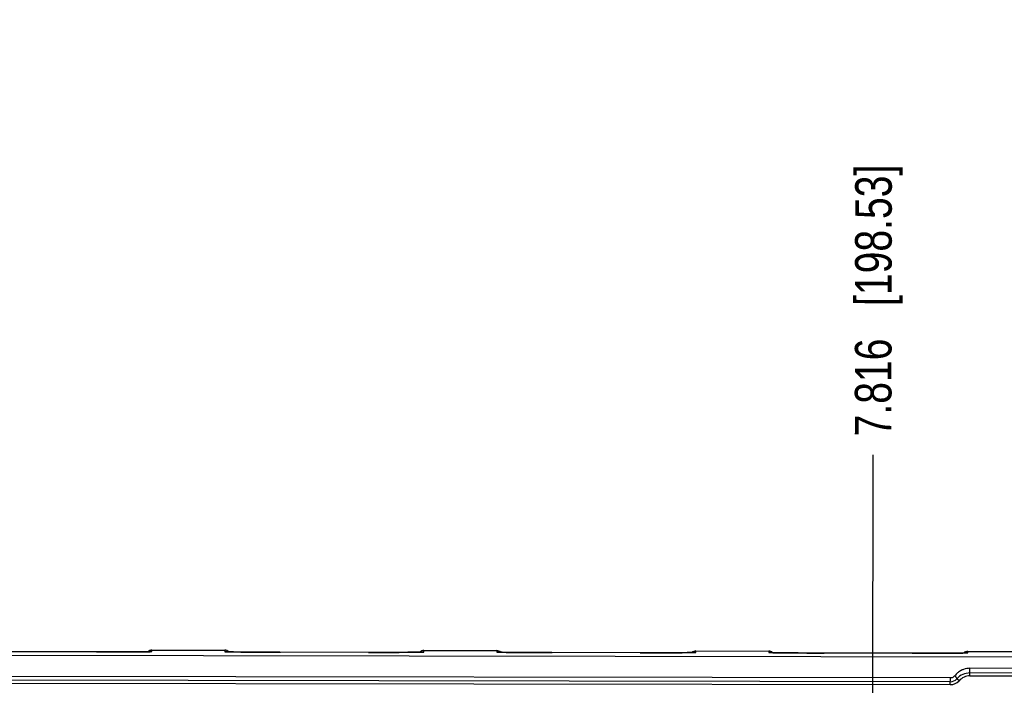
# Model space of a CAD drawing. Header units: inches. Extents: x 0 to 34, y 0 to 22.
# Tile 21 of 71: x 11.4 to 14.8, y 5.8 to 8. Entities that reach past the tile are written whole.
import ezdxf

# ---------------------------------------------------------------- set-up
doc = ezdxf.new("R2010")
doc.units = ezdxf.units.IN
doc.header["$LTSCALE"] = 1.87
doc.header["$MEASUREMENT"] = 0
doc.layers.get('0').update_dxf_attribs({"linetype": 'CONTINUOUS'})
doc.layers.add('DIMENSIONS', color=7, linetype='CONTINUOUS')
doc.styles.get("Standard").update_dxf_attribs({"font": 'txt', "width": 0.8})
doc.dimstyles.new('DIMSTYLE_1', dxfattribs={"dimtxt": 0.125, "dimasz": 0.18, "dimexe": 0.18, "dimexo": 0.0625, "dimgap": 0.09, "dimtad": 0, "dimtih": 1, "dimtoh": 1, "dimdec": 3, "dimzin": 4, "dimdsep": 46, "dimtxsty": 'STANDARD', "dimblk": '_FILLED', "dimblk1": '_FILLED', "dimblk2": '_FILLED', "dimcen": 0.09, "dimadec": 0, "dimazin": 0, "dimtp": 0.01, "dimtm": 0.01, "dimtfac": 1, "dimtdec": 3, "dimtofl": 0, "dimtmove": 0, "dimatfit": 3, "dimldrblk": '_FILLED', "dimfxl": 1, "dimtolj": 1, "dimtzin": 4, "dimarcsym": 0})

# ---------------------------------------------------------------- blocks, each defined once
blk = doc.blocks.new('*D23')
at = {"layer": 'DIMENSIONS', "color": 2, "linetype": 'CONTINUOUS'}
blk.add_line((14.3264, 5.1215), (14.3286, 6.5457), dxfattribs=at)
at = {"layer": 'DIMENSIONS', "color": 2, "linetype": 'CONTINUOUS', "insert": (14.2662, 6.6083), "char_height": 0.125, "width": 1.425, "attachment_point": 1, "rotation": 89.9113, "line_spacing_factor": 0.9}
blk.add_mtext('7.816{\\Ftxt.shx;\\W1.000000;\\H0.125000; }[198.53]', dxfattribs=at)
blk = doc.blocks.new('_FILLED')
at = {"color": 0, "linetype": 'BYBLOCK'}
blk.add_solid([(0, 0), (-1, 0.174), (-1, -0.174)], dxfattribs=at)
blk = doc.blocks.new('*D24')
at = {"layer": 'DIMENSIONS', "color": 2, "linetype": 'CONTINUOUS'}
blk.add_line((15.3631, 4.3198), (15.3666, 6.5441), dxfattribs=at)
at = {"layer": 'DIMENSIONS', "color": 2, "linetype": 'CONTINUOUS', "insert": (15.3042, 6.6067), "char_height": 0.125, "width": 1.325, "attachment_point": 1, "rotation": 89.9113, "line_spacing_factor": 0.9}
blk.add_mtext('8.854{\\Ftxt.shx;\\W1.000000;\\H0.125000; }[224.9]', dxfattribs=at)

msp = doc.modelspace()

# ---------------------------------------------------------------- linework, layer by layer
at = {"color": 7, "linetype": 'CONTINUOUS'}
for p, q in [((16.8159, 5.8506), (6.6112, 5.8664)), ((11.7574, 5.8711), (11.2828, 5.8718)), ((11.8077, 5.8713), (11.7574, 5.8711)), ((11.8334, 5.8715), (11.8077, 5.8713)), ((11.8447, 5.8717), (11.8334, 5.8715)), ((11.8506, 5.8718), (11.8447, 5.8717)), ((11.855, 5.8719), (11.8506, 5.8718)), ((11.8625, 5.8724), (11.8626, 5.8774)), ((11.8626, 5.8774), (12.1117, 5.877)), ((12.1117, 5.877), (12.1117, 5.872)), ((12.1298, 5.8713), (12.1239, 5.8714)), ((12.1415, 5.8711), (12.1298, 5.8713)), ((12.1622, 5.8708), (12.1415, 5.8711)), ((12.2128, 5.8704), (12.1622, 5.8708)), ((12.2996, 5.87), (12.2128, 5.8704)), ((12.6874, 5.8696), (12.2996, 5.87)), ((12.7377, 5.8699), (12.6874, 5.8696)), ((12.7634, 5.8701), (12.7377, 5.8699)), ((12.7747, 5.8703), (12.7634, 5.8701)), ((12.7806, 5.8704), (12.7747, 5.8703)), ((12.785, 5.8705), (12.7806, 5.8704)), ((12.7925, 5.8709), (12.7926, 5.876)), ((12.7926, 5.876), (13.0417, 5.8756)), ((13.0417, 5.8756), (13.0417, 5.8706)), ((13.0598, 5.8698), (13.0539, 5.87)), ((13.0715, 5.8696), (13.0598, 5.8698)), ((13.0922, 5.8694), (13.0715, 5.8696)), ((13.1428, 5.8689), (13.0922, 5.8694)), ((13.2296, 5.8686), (13.1428, 5.8689)), ((13.6174, 5.8682), (13.2296, 5.8686)), ((13.6677, 5.8684), (13.6174, 5.8682)), ((13.6934, 5.8687), (13.6677, 5.8684)), ((13.7047, 5.8688), (13.6934, 5.8687)), ((13.7106, 5.8689), (13.7047, 5.8688)), ((13.715, 5.8691), (13.7106, 5.8689)), ((13.7225, 5.8695), (13.7226, 5.8745)), ((13.7226, 5.8745), (13.9717, 5.8741)), ((13.9717, 5.8741), (13.9717, 5.8691)), ((13.9898, 5.8684), (13.9839, 5.8685)), ((14.0015, 5.8682), (13.9898, 5.8684)), ((14.0222, 5.8679), (14.0015, 5.8682)), ((14.0728, 5.8675), (14.0222, 5.8679)), ((14.1596, 5.8672), (14.0728, 5.8675)), ((14.5474, 5.8667), (14.1596, 5.8672)), ((14.5977, 5.867), (14.5474, 5.8667)), ((14.6234, 5.8672), (14.5977, 5.867)), ((14.6347, 5.8674), (14.6234, 5.8672)), ((14.6406, 5.8675), (14.6347, 5.8674)), ((14.645, 5.8676), (14.6406, 5.8675)), ((14.6525, 5.8681), (14.6526, 5.8731)), ((14.6526, 5.8731), (14.9016, 5.8727)), ((14.8561, 5.8149), (14.66, 5.8152)), ((14.66, 5.7891), (14.66, 5.8152)), ((14.8561, 5.7988), (14.66, 5.7991)), ((14.5929, 5.782), (8.9231, 5.7907)), ((14.5929, 5.7692), (8.9231, 5.778)), ((8.9231, 5.768), (14.5928, 5.7592)), ((14.5928, 5.7592), (14.5929, 5.782)), ((14.6227, 5.7725), (14.6152, 5.7791)), ((14.66, 5.7891), (14.856, 5.7888))]:
    msp.add_line(p, q, dxfattribs=at)
for points in [[(11.8597, 5.8721), (11.8598, 5.8721), (11.8597, 5.8721), (11.8591, 5.8721), (11.8581, 5.872), (11.8567, 5.872), (11.855, 5.8719)], [(12.1239, 5.8714), (12.1193, 5.8715), (12.1176, 5.8716), (12.1162, 5.8716), (12.1151, 5.8717), (12.1145, 5.8717), (12.1145, 5.8717)], [(12.7897, 5.8707), (12.7898, 5.8707), (12.7897, 5.8707), (12.7891, 5.8707), (12.7881, 5.8706), (12.7867, 5.8706), (12.785, 5.8705)], [(13.0539, 5.87), (13.0493, 5.8701), (13.0476, 5.8701), (13.0462, 5.8702), (13.0451, 5.8703), (13.0445, 5.8703), (13.0445, 5.8703)], [(13.7197, 5.8692), (13.7198, 5.8693), (13.7197, 5.8693), (13.7191, 5.8692), (13.7181, 5.8692), (13.7167, 5.8691), (13.715, 5.8691)], [(13.9839, 5.8685), (13.9793, 5.8686), (13.9776, 5.8687), (13.9762, 5.8688), (13.9751, 5.8688), (13.9745, 5.8689), (13.9745, 5.8689)], [(14.6497, 5.8678), (14.6498, 5.8678), (14.6497, 5.8678), (14.6491, 5.8678), (14.6481, 5.8677), (14.6467, 5.8677), (14.645, 5.8676)]]:
    msp.add_lwpolyline(points, dxfattribs=at)
for centre, radius, start, end in [((11.8626, 5.8574), 0.02, 89.911, 133.9845), ((11.8625, 5.8523), 0.02, 89.9194, 99.4202), ((12.1116, 5.857), 0.02, 45.8384, 89.8833), ((12.1117, 5.852), 0.02, 80.4046, 89.9032), ((12.7926, 5.856), 0.02, 89.911, 133.9845), ((12.7925, 5.8509), 0.02, 89.9194, 99.4202), ((13.0416, 5.8556), 0.02, 45.8384, 89.8833), ((13.0417, 5.8505), 0.02, 80.4046, 89.9032), ((13.7226, 5.8545), 0.02, 89.911, 133.9845), ((13.7225, 5.8495), 0.02, 89.9194, 99.4202), ((13.9716, 5.8541), 0.02, 45.8384, 89.8833), ((13.9717, 5.8491), 0.02, 80.4046, 89.9032), ((14.6526, 5.8531), 0.02, 89.911, 133.9845), ((14.6525, 5.848), 0.02, 89.9194, 99.4202), ((14.6599, 5.7391), 0.06, 89.9153, 138.1013), ((14.66, 5.7515), 0.0637, 89.9579, 110.2133), ((14.5929, 5.7992), 0.04, 269.9113, 318.101), ((14.5929, 5.7992), 0.03, 269.9202, 318.1004), ((14.6599, 5.7391), 0.05, 89.9113, 138.101)]:
    msp.add_arc(centre, radius, start, end, dxfattribs=at)
for points, knots in [([(11.6725, 5.871), (11.7045, 5.871), (11.7496, 5.871), (11.8047, 5.8713), (11.8279, 5.8715), (11.838, 5.8716)], [0, 0, 0, 0, 0.578911, 0.817821, 1, 1, 1, 1]), ([(11.838, 5.8716), (11.8399, 5.8716), (11.8434, 5.8717), (11.8483, 5.8718), (11.8526, 5.8719), (11.8556, 5.8719), (11.8577, 5.872), (11.8589, 5.8721), (11.86, 5.8721), (11.8609, 5.8722), (11.8616, 5.8722), (11.862, 5.8723), (11.8623, 5.8723), (11.8624, 5.8723), (11.8625, 5.8723), (11.8625, 5.8724), (11.8625, 5.8724)], [0, 0, 0, 0, 0.230049, 0.431376, 0.603192, 0.744798, 0.804068, 0.855575, 0.899275, 0.935122, 0.963076, 0.983124, 0.990191, 0.995304, 0.998509, 1, 1, 1, 1]), ([(12.1117, 5.872), (12.1117, 5.872), (12.1118, 5.872), (12.1118, 5.8719), (12.112, 5.8719), (12.1122, 5.8719), (12.1127, 5.8718), (12.1134, 5.8718), (12.1142, 5.8717), (12.1153, 5.8717), (12.1166, 5.8716), (12.1187, 5.8715), (12.1217, 5.8714), (12.1259, 5.8713), (12.1309, 5.8712), (12.1344, 5.8712), (12.1363, 5.8711)], [0, 0, 0, 0, 0.001491, 0.004695, 0.009809, 0.016877, 0.036925, 0.064878, 0.100725, 0.144425, 0.195933, 0.255202, 0.396807, 0.568625, 0.769951, 1, 1, 1, 1]), ([(12.1363, 5.8711), (12.1463, 5.871), (12.1696, 5.8707), (12.2247, 5.8702), (12.2698, 5.8701), (12.3017, 5.87)], [0, 0, 0, 0, 0.182181, 0.421091, 1, 1, 1, 1]), ([(12.6025, 5.8696), (12.6345, 5.8695), (12.6796, 5.8695), (12.7347, 5.8698), (12.7579, 5.87), (12.768, 5.8702)], [0, 0, 0, 0, 0.578911, 0.817821, 1, 1, 1, 1]), ([(12.768, 5.8702), (12.7698, 5.8702), (12.7734, 5.8702), (12.7783, 5.8703), (12.7826, 5.8704), (12.7856, 5.8705), (12.7877, 5.8706), (12.7889, 5.8706), (12.79, 5.8707), (12.7909, 5.8707), (12.7916, 5.8708), (12.792, 5.8708), (12.7923, 5.8709), (12.7924, 5.8709), (12.7925, 5.8709), (12.7925, 5.8709), (12.7925, 5.8709)], [0, 0, 0, 0, 0.230049, 0.431376, 0.603192, 0.744798, 0.804068, 0.855575, 0.899275, 0.935122, 0.963076, 0.983124, 0.990191, 0.995304, 0.998509, 1, 1, 1, 1]), ([(13.0417, 5.8706), (13.0417, 5.8705), (13.0418, 5.8705), (13.0418, 5.8705), (13.042, 5.8705), (13.0422, 5.8704), (13.0427, 5.8704), (13.0434, 5.8703), (13.0442, 5.8703), (13.0453, 5.8702), (13.0466, 5.8702), (13.0487, 5.8701), (13.0517, 5.87), (13.0559, 5.8699), (13.0609, 5.8698), (13.0644, 5.8697), (13.0663, 5.8697)], [0, 0, 0, 0, 0.001491, 0.004695, 0.009809, 0.016877, 0.036925, 0.064878, 0.100725, 0.144425, 0.195933, 0.255202, 0.396807, 0.568625, 0.769951, 1, 1, 1, 1]), ([(13.0663, 5.8697), (13.0763, 5.8695), (13.0996, 5.8692), (13.1547, 5.8688), (13.1998, 5.8687), (13.2317, 5.8686)], [0, 0, 0, 0, 0.182181, 0.421091, 1, 1, 1, 1]), ([(13.5325, 5.8681), (13.5645, 5.8681), (13.6096, 5.8681), (13.6647, 5.8684), (13.6879, 5.8686), (13.698, 5.8687)], [0, 0, 0, 0, 0.578911, 0.817821, 1, 1, 1, 1]), ([(13.698, 5.8687), (13.6998, 5.8687), (13.7034, 5.8688), (13.7083, 5.8689), (13.7126, 5.869), (13.7156, 5.8691), (13.7177, 5.8691), (13.7189, 5.8692), (13.72, 5.8692), (13.7209, 5.8693), (13.7216, 5.8693), (13.722, 5.8694), (13.7223, 5.8694), (13.7224, 5.8694), (13.7225, 5.8695), (13.7225, 5.8695), (13.7225, 5.8695)], [0, 0, 0, 0, 0.230049, 0.431376, 0.603192, 0.744798, 0.804068, 0.855575, 0.899275, 0.935122, 0.963076, 0.983124, 0.990191, 0.995304, 0.998509, 1, 1, 1, 1]), ([(13.9717, 5.8691), (13.9717, 5.8691), (13.9718, 5.8691), (13.9718, 5.8691), (13.972, 5.869), (13.9722, 5.869), (13.9727, 5.8689), (13.9734, 5.8689), (13.9742, 5.8688), (13.9753, 5.8688), (13.9766, 5.8687), (13.9787, 5.8687), (13.9817, 5.8686), (13.9859, 5.8685), (13.9909, 5.8684), (13.9944, 5.8683), (13.9963, 5.8683)], [0, 0, 0, 0, 0.001491, 0.004695, 0.009809, 0.016877, 0.036925, 0.064878, 0.100725, 0.144425, 0.195933, 0.255202, 0.396807, 0.568625, 0.769951, 1, 1, 1, 1]), ([(13.9963, 5.8683), (14.0063, 5.8681), (14.0296, 5.8678), (14.0847, 5.8674), (14.1298, 5.8672), (14.1617, 5.8672)], [0, 0, 0, 0, 0.182181, 0.421091, 1, 1, 1, 1]), ([(14.4625, 5.8667), (14.4945, 5.8666), (14.5396, 5.8667), (14.5947, 5.8669), (14.6179, 5.8671), (14.628, 5.8673)], [0, 0, 0, 0, 0.578911, 0.817821, 1, 1, 1, 1]), ([(14.628, 5.8673), (14.6298, 5.8673), (14.6334, 5.8674), (14.6383, 5.8674), (14.6426, 5.8675), (14.6456, 5.8676), (14.6477, 5.8677), (14.6489, 5.8677), (14.65, 5.8678), (14.6509, 5.8678), (14.6516, 5.8679), (14.652, 5.8679), (14.6523, 5.868), (14.6524, 5.868), (14.6525, 5.868), (14.6525, 5.868), (14.6525, 5.8681)], [0, 0, 0, 0, 0.230049, 0.431376, 0.603192, 0.744798, 0.804068, 0.855575, 0.899275, 0.935122, 0.963076, 0.983124, 0.990191, 0.995304, 0.998509, 1, 1, 1, 1]), ([(14.621, 5.8021), (14.6198, 5.8012), (14.615, 5.7974), (14.6107, 5.7929), (14.6078, 5.7894)], [0, 0, 0, 0, 0.249546, 1, 1, 1, 1]), ([(14.638, 5.8113), (14.6364, 5.8107), (14.6305, 5.8083), (14.6249, 5.805), (14.621, 5.8021)], [0, 0, 0, 0, 0.252714, 1, 1, 1, 1]), ([(14.6036, 5.7854), (14.6021, 5.7843), (14.5986, 5.7826), (14.5948, 5.782), (14.5929, 5.782)], [0, 0, 0, 0, 0.497897, 1, 1, 1, 1]), ([(14.6078, 5.7894), (14.6075, 5.789), (14.6062, 5.7875), (14.6048, 5.7863), (14.6036, 5.7854)], [0, 0, 0, 0, 0.248036, 1, 1, 1, 1]), ([(14.6152, 5.7791), (14.6156, 5.7795), (14.6153, 5.7807), (14.6147, 5.782), (14.6138, 5.7834), (14.6126, 5.7849), (14.6111, 5.7864), (14.6095, 5.7879), (14.6084, 5.7889), (14.6078, 5.7894)], [0, 0, 0, 0, 0.118451, 0.218708, 0.345468, 0.493969, 0.657687, 0.82905, 1, 1, 1, 1])]:
    msp.add_open_spline(points, degree=3, knots=knots, dxfattribs=at)

# ---------------------------------------------------------------- dimensions: what is measured, and where the dimension line sits
at = {"layer": 'DIMENSIONS', "color": 2, "linetype": 'CONTINUOUS'}
for feature_location, offset, picture, middle in [((14.3264, 5.1215), (0.0022, 1.4243), '*D23', (14.3298, 7.3207)), ((15.3631, 4.3198), (0.0034, 2.2243), '*D24', (15.3677, 7.2691))]:
    dim = msp.add_ordinate_dim(feature_location=feature_location, offset=offset, dtype=0, origin=(6.5111, 5.7666), dimstyle='DIMSTYLE_1', dxfattribs=at)
    dim.commit()
    dim.dimension.update_dxf_attribs({"geometry": picture, "text_midpoint": middle})

doc.saveas('drawing.dxf')
